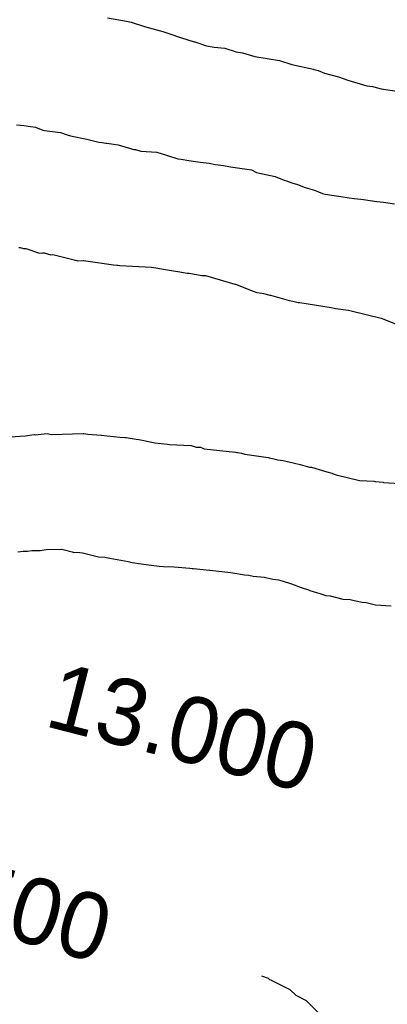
# Model space of a CAD drawing. Extents: x 158343 to 162498, y 431347 to 434500.
# Tile 179 of 248: x 159601 to 159611, y 434076 to 434103. Entities that reach past the tile are written whole.
import ezdxf

# ---------------------------------------------------------------- set-up
doc = ezdxf.new("R2010")
doc.units = 0
doc.header["$LTSCALE"] = 10
doc.header["$MEASUREMENT"] = 0
doc.layers.add('000_arcering', color=8, linetype='CONTINUOUS')
doc.layers.add('def. con-hoogtelijn (index)', color=8, linetype='CONTINUOUS')
doc.styles.add('Style-WORKING', font='WORKING.shx')

# ---------------------------------------------------------------- blocks, each defined once
blk = doc.blocks.new('bestaande hoogtelijnen')
at = {"layer": 'def. con-hoogtelijn (index)'}
for p, q in [((-64.325, 36.686), (-63.812, 36.588)), ((-64.325, 36.686), (-63.812, 36.588)), ((-63.812, 36.588), (-63.682, 36.565)), ((-63.812, 36.588), (-63.682, 36.565)), ((-63.682, 36.565), (-63.659, 36.56)), ((-63.682, 36.565), (-63.659, 36.56)), ((-63.659, 36.56), (-63.325, 36.449)), ((-63.659, 36.56), (-63.325, 36.449)), ((-63.325, 36.449), (-62.826, 36.31)), ((-63.325, 36.449), (-62.826, 36.31)), ((-62.826, 36.31), (-62.659, 36.26)), ((-62.826, 36.31), (-62.659, 36.26)), ((-62.659, 36.26), (-62.32, 36.141)), ((-62.659, 36.26), (-62.32, 36.141)), ((-62.32, 36.141), (-62.005, 36.043)), ((-62.32, 36.141), (-62.005, 36.043)), ((-62.005, 36.043), (-61.976, 36.034)), ((-62.005, 36.043), (-61.976, 36.034)), ((-61.976, 36.034), (-61.959, 36.029)), ((-61.976, 36.034), (-61.959, 36.029)), ((-61.959, 36.029), (-61.636, 35.922)), ((-61.959, 36.029), (-61.636, 35.922)), ((-61.636, 35.922), (-61.43, 35.891)), ((-61.636, 35.922), (-61.43, 35.891)), ((-61.43, 35.891), (-61.142, 35.858)), ((-61.43, 35.891), (-61.142, 35.858)), ((-61.142, 35.858), (-60.832, 35.763)), ((-61.142, 35.858), (-60.832, 35.763)), ((-60.832, 35.763), (-60.659, 35.738)), ((-60.832, 35.763), (-60.659, 35.738)), ((-60.659, 35.738), (-60.325, 35.63)), ((-60.659, 35.738), (-60.325, 35.63)), ((-60.325, 35.63), (-59.659, 35.529)), ((-60.325, 35.63), (-59.659, 35.529)), ((-59.659, 35.529), (-59.325, 35.415)), ((-59.659, 35.529), (-59.325, 35.415)), ((-59.325, 35.415), (-58.737, 35.289)), ((-59.325, 35.415), (-58.737, 35.289)), ((-58.737, 35.289), (-58.725, 35.286)), ((-58.737, 35.289), (-58.725, 35.286)), ((-58.725, 35.286), (-58.685, 35.274)), ((-58.725, 35.286), (-58.685, 35.274)), ((-58.685, 35.274), (-58.606, 35.251)), ((-58.685, 35.274), (-58.606, 35.251)), ((-58.606, 35.251), (-58.441, 35.187)), ((-58.606, 35.251), (-58.441, 35.187)), ((-58.441, 35.187), (-58.054, 35.081)), ((-58.441, 35.187), (-58.054, 35.081)), ((-58.054, 35.081), (-57.809, 34.99)), ((-58.054, 35.081), (-57.809, 34.99)), ((-57.809, 34.99), (-57.292, 34.84)), ((-57.809, 34.99), (-57.292, 34.84)), ((-57.292, 34.84), (-57.129, 34.823)), ((-57.292, 34.84), (-57.129, 34.823)), ((-57.129, 34.823), (-57.035, 34.795)), ((-57.129, 34.823), (-57.035, 34.795)), ((-57.035, 34.795), (-56.902, 34.759)), ((-57.035, 34.795), (-56.902, 34.759)), ((-56.902, 34.759), (-56.479, 34.696)), ((-56.902, 34.759), (-56.479, 34.696)), ((-66.798, 33.779), (-66.596, 33.761)), ((-66.798, 33.779), (-66.596, 33.761)), ((-66.798, 33.779), (-66.596, 33.761)), ((-66.596, 33.761), (-66.42, 33.74)), ((-66.596, 33.761), (-66.42, 33.74)), ((-66.596, 33.761), (-66.42, 33.74)), ((-66.42, 33.74), (-66.283, 33.722)), ((-66.42, 33.74), (-66.283, 33.722)), ((-66.42, 33.74), (-66.283, 33.722)), ((-66.283, 33.722), (-66.084, 33.641)), ((-66.283, 33.722), (-66.084, 33.641)), ((-66.283, 33.722), (-66.084, 33.641)), ((-66.084, 33.641), (-66.04, 33.627)), ((-66.084, 33.641), (-66.04, 33.627)), ((-66.084, 33.641), (-66.04, 33.627)), ((-66.04, 33.627), (-65.606, 33.574)), ((-66.04, 33.627), (-65.606, 33.574)), ((-66.04, 33.627), (-65.606, 33.574)), ((-65.606, 33.574), (-65.42, 33.509)), ((-65.606, 33.574), (-65.42, 33.509)), ((-65.606, 33.574), (-65.42, 33.509)), ((-65.42, 33.509), (-65.328, 33.481)), ((-65.42, 33.509), (-65.328, 33.481)), ((-65.42, 33.509), (-65.328, 33.481)), ((-65.328, 33.481), (-64.888, 33.396)), ((-65.328, 33.481), (-64.888, 33.396)), ((-65.328, 33.481), (-64.888, 33.396)), ((-64.888, 33.396), (-64.564, 33.316)), ((-64.888, 33.396), (-64.564, 33.316)), ((-64.888, 33.396), (-64.564, 33.316)), ((-64.564, 33.316), (-64.48, 33.304)), ((-64.564, 33.316), (-64.48, 33.304)), ((-64.564, 33.316), (-64.48, 33.304)), ((-64.48, 33.304), (-64.368, 33.285)), ((-64.48, 33.304), (-64.368, 33.285)), ((-64.48, 33.304), (-64.368, 33.285)), ((-64.368, 33.285), (-64.349, 33.281)), ((-64.368, 33.285), (-64.349, 33.281)), ((-64.368, 33.285), (-64.349, 33.281)), ((-64.349, 33.281), (-64.037, 33.236)), ((-64.349, 33.281), (-64.037, 33.236)), ((-64.349, 33.281), (-64.037, 33.236)), ((-64.037, 33.236), (-63.609, 33.116)), ((-64.037, 33.236), (-63.609, 33.116)), ((-64.037, 33.236), (-63.609, 33.116)), ((-63.609, 33.116), (-63.564, 33.11)), ((-63.609, 33.116), (-63.564, 33.11)), ((-63.609, 33.116), (-63.564, 33.11)), ((-63.564, 33.11), (-63.421, 33.068)), ((-63.564, 33.11), (-63.421, 33.068)), ((-63.564, 33.11), (-63.421, 33.068)), ((-63.421, 33.068), (-62.992, 33.044)), ((-63.421, 33.068), (-62.992, 33.044)), ((-63.421, 33.068), (-62.992, 33.044)), ((-62.992, 33.044), (-62.722, 32.96)), ((-62.992, 33.044), (-62.722, 32.96)), ((-62.992, 33.044), (-62.722, 32.96)), ((-62.722, 32.96), (-62.698, 32.953)), ((-62.722, 32.96), (-62.698, 32.953)), ((-62.722, 32.96), (-62.698, 32.953)), ((-62.698, 32.953), (-62.42, 32.861)), ((-62.698, 32.953), (-62.42, 32.861)), ((-62.698, 32.953), (-62.42, 32.861)), ((-62.42, 32.861), (-62.332, 32.847)), ((-62.42, 32.861), (-62.332, 32.847)), ((-62.42, 32.861), (-62.332, 32.847)), ((-62.332, 32.847), (-62.117, 32.811)), ((-62.332, 32.847), (-62.117, 32.811)), ((-62.332, 32.847), (-62.117, 32.811)), ((-62.117, 32.811), (-61.94, 32.784)), ((-62.117, 32.811), (-61.94, 32.784)), ((-62.117, 32.811), (-61.94, 32.784)), ((-61.94, 32.784), (-61.816, 32.766)), ((-61.94, 32.784), (-61.816, 32.766)), ((-61.94, 32.784), (-61.816, 32.766)), ((-61.816, 32.766), (-61.569, 32.738)), ((-61.816, 32.766), (-61.569, 32.738)), ((-61.816, 32.766), (-61.569, 32.738)), ((-61.569, 32.738), (-61.397, 32.709)), ((-61.569, 32.738), (-61.397, 32.709)), ((-61.569, 32.738), (-61.397, 32.709)), ((-61.397, 32.709), (-61.248, 32.688)), ((-61.397, 32.709), (-61.248, 32.688)), ((-61.397, 32.709), (-61.248, 32.688)), ((-61.248, 32.688), (-61.175, 32.678)), ((-61.248, 32.688), (-61.175, 32.678)), ((-61.248, 32.688), (-61.175, 32.678)), ((-61.175, 32.678), (-60.992, 32.645)), ((-61.175, 32.678), (-60.992, 32.645)), ((-61.175, 32.678), (-60.992, 32.645)), ((-60.992, 32.645), (-60.42, 32.558)), ((-60.992, 32.645), (-60.42, 32.558)), ((-60.992, 32.645), (-60.42, 32.558)), ((-60.42, 32.558), (-60.279, 32.487)), ((-60.42, 32.558), (-60.279, 32.487)), ((-60.42, 32.558), (-60.279, 32.487)), ((-60.279, 32.487), (-59.774, 32.379)), ((-60.279, 32.487), (-59.774, 32.379)), ((-60.279, 32.487), (-59.774, 32.379)), ((-59.774, 32.379), (-59.535, 32.285)), ((-59.774, 32.379), (-59.535, 32.285)), ((-59.774, 32.379), (-59.535, 32.285)), ((-59.535, 32.285), (-59.468, 32.265)), ((-59.535, 32.285), (-59.468, 32.265)), ((-59.535, 32.285), (-59.468, 32.265)), ((-59.468, 32.265), (-59.326, 32.21)), ((-59.468, 32.265), (-59.326, 32.21)), ((-59.468, 32.265), (-59.326, 32.21)), ((-59.326, 32.21), (-59.174, 32.163)), ((-59.326, 32.21), (-59.174, 32.163)), ((-59.326, 32.21), (-59.174, 32.163)), ((-59.174, 32.163), (-58.964, 32.085)), ((-59.174, 32.163), (-58.964, 32.085)), ((-59.174, 32.163), (-58.964, 32.085)), ((-58.964, 32.085), (-58.711, 32.013)), ((-58.964, 32.085), (-58.711, 32.013)), ((-58.964, 32.085), (-58.711, 32.013)), ((-58.711, 32.013), (-58.492, 31.922)), ((-58.711, 32.013), (-58.492, 31.922)), ((-58.711, 32.013), (-58.492, 31.922)), ((-58.492, 31.922), (-58.42, 31.905)), ((-58.492, 31.922), (-58.42, 31.905)), ((-58.492, 31.922), (-58.42, 31.905)), ((-58.42, 31.905), (-57.992, 31.839)), ((-58.42, 31.905), (-57.992, 31.839)), ((-58.42, 31.905), (-57.992, 31.839)), ((-57.992, 31.839), (-57.769, 31.802)), ((-57.992, 31.839), (-57.769, 31.802)), ((-57.992, 31.839), (-57.769, 31.802)), ((-57.769, 31.802), (-57.629, 31.787)), ((-57.769, 31.802), (-57.629, 31.787)), ((-57.769, 31.802), (-57.629, 31.787)), ((-57.629, 31.787), (-57.453, 31.766)), ((-57.629, 31.787), (-57.453, 31.766)), ((-57.629, 31.787), (-57.453, 31.766)), ((-57.453, 31.766), (-57.381, 31.76)), ((-57.453, 31.766), (-57.381, 31.76)), ((-57.453, 31.766), (-57.381, 31.76)), ((-57.381, 31.76), (-57.019, 31.706)), ((-57.381, 31.76), (-57.019, 31.706)), ((-57.381, 31.76), (-57.019, 31.706)), ((-57.019, 31.706), (-56.838, 31.682)), ((-57.019, 31.706), (-56.838, 31.682)), ((-57.019, 31.706), (-56.838, 31.682)), ((-56.838, 31.682), (-56.537, 31.644)), ((-56.838, 31.682), (-56.537, 31.644)), ((-56.838, 31.682), (-56.537, 31.644)), ((-66.737, 30.46), (-66.694, 30.46)), ((-66.737, 30.46), (-66.694, 30.46)), ((-66.694, 30.46), (-66.606, 30.433)), ((-66.694, 30.46), (-66.606, 30.433)), ((-66.606, 30.433), (-66.548, 30.432)), ((-66.606, 30.433), (-66.548, 30.432)), ((-66.548, 30.432), (-66.177, 30.301)), ((-66.548, 30.432), (-66.177, 30.301)), ((-66.177, 30.301), (-66.087, 30.307)), ((-66.177, 30.301), (-66.087, 30.307)), ((-66.087, 30.307), (-66.047, 30.313)), ((-66.087, 30.307), (-66.047, 30.313)), ((-66.047, 30.313), (-65.862, 30.257)), ((-66.047, 30.313), (-65.862, 30.257)), ((-65.862, 30.257), (-65.808, 30.264)), ((-65.862, 30.257), (-65.808, 30.264)), ((-65.808, 30.264), (-65.159, 30.104)), ((-65.808, 30.264), (-65.159, 30.104)), ((-65.159, 30.104), (-65.135, 30.097)), ((-65.159, 30.104), (-65.135, 30.097)), ((-65.135, 30.097), (-64.992, 30.102)), ((-65.135, 30.097), (-64.992, 30.102)), ((-64.992, 30.102), (-64.977, 30.099)), ((-64.992, 30.102), (-64.977, 30.099)), ((-64.977, 30.099), (-64.848, 30.084)), ((-64.977, 30.099), (-64.848, 30.084)), ((-64.848, 30.084), (-64.225, 29.994)), ((-64.848, 30.084), (-64.225, 29.994)), ((-64.225, 29.994), (-64.165, 29.989)), ((-64.225, 29.994), (-64.165, 29.989)), ((-64.165, 29.989), (-64.075, 29.977)), ((-64.165, 29.989), (-64.075, 29.977)), ((-64.075, 29.977), (-64.05, 29.975)), ((-64.075, 29.977), (-64.05, 29.975)), ((-64.05, 29.975), (-63.992, 29.97)), ((-64.05, 29.975), (-63.992, 29.97)), ((-63.992, 29.97), (-63.135, 29.922)), ((-63.992, 29.97), (-63.135, 29.922)), ((-63.135, 29.922), (-62.958, 29.894)), ((-63.135, 29.922), (-62.958, 29.894)), ((-62.958, 29.894), (-62.913, 29.887)), ((-62.958, 29.894), (-62.913, 29.887)), ((-62.913, 29.887), (-62.482, 29.815)), ((-62.913, 29.887), (-62.482, 29.815)), ((-62.482, 29.815), (-62.416, 29.801)), ((-62.482, 29.815), (-62.416, 29.801)), ((-62.416, 29.801), (-62.167, 29.764)), ((-62.416, 29.801), (-62.167, 29.764)), ((-62.167, 29.764), (-62.11, 29.757)), ((-62.167, 29.764), (-62.11, 29.757)), ((-62.11, 29.757), (-61.765, 29.699)), ((-62.11, 29.757), (-61.765, 29.699)), ((-61.765, 29.699), (-61.668, 29.694)), ((-61.765, 29.699), (-61.668, 29.694)), ((-61.668, 29.694), (-60.871, 29.466)), ((-61.668, 29.694), (-60.871, 29.466)), ((-60.871, 29.466), (-60.851, 29.465)), ((-60.871, 29.466), (-60.851, 29.465)), ((-60.851, 29.465), (-60.373, 29.276)), ((-60.851, 29.465), (-60.373, 29.276)), ((-60.373, 29.276), (-60.278, 29.234)), ((-60.373, 29.276), (-60.278, 29.234)), ((-60.278, 29.234), (-60.135, 29.219)), ((-60.278, 29.234), (-60.135, 29.219)), ((-60.135, 29.219), (-60.095, 29.205)), ((-60.135, 29.219), (-60.095, 29.205)), ((-60.095, 29.205), (-59.926, 29.165)), ((-60.095, 29.205), (-59.926, 29.165)), ((-59.926, 29.165), (-59.923, 29.165)), ((-59.926, 29.165), (-59.923, 29.165)), ((-59.923, 29.165), (-59.905, 29.162)), ((-59.923, 29.165), (-59.905, 29.162)), ((-59.905, 29.162), (-59.399, 29.019)), ((-59.905, 29.162), (-59.399, 29.019)), ((-59.399, 29.019), (-59.293, 29.003)), ((-59.399, 29.019), (-59.293, 29.003)), ((-59.293, 29.003), (-59.15, 28.969)), ((-59.293, 29.003), (-59.15, 28.969)), ((-59.15, 28.969), (-59.135, 28.966)), ((-59.15, 28.969), (-59.135, 28.966)), ((-59.135, 28.966), (-59.11, 28.96)), ((-59.135, 28.966), (-59.11, 28.96)), ((-59.11, 28.96), (-58.253, 28.829)), ((-59.11, 28.96), (-58.253, 28.829)), ((-58.253, 28.829), (-58.177, 28.811)), ((-58.253, 28.829), (-58.177, 28.811)), ((-58.177, 28.811), (-58.135, 28.8)), ((-58.177, 28.811), (-58.135, 28.8)), ((-58.135, 28.8), (-57.784, 28.757)), ((-58.135, 28.8), (-57.784, 28.757)), ((-57.784, 28.757), (-57.715, 28.737)), ((-57.784, 28.757), (-57.715, 28.737)), ((-57.715, 28.737), (-56.903, 28.536)), ((-57.715, 28.737), (-56.903, 28.536)), ((-56.903, 28.536), (-56.508, 28.386)), ((-56.903, 28.536), (-56.508, 28.386)), ((-66.56, 25.348), (-66.32, 25.387)), ((-66.56, 25.348), (-66.32, 25.387)), ((-66.56, 25.348), (-66.32, 25.387)), ((-66.32, 25.387), (-66.289, 25.377)), ((-66.32, 25.387), (-66.289, 25.377)), ((-66.32, 25.387), (-66.289, 25.377)), ((-66.289, 25.377), (-65.961, 25.417)), ((-66.289, 25.377), (-65.961, 25.417)), ((-66.289, 25.377), (-65.961, 25.417)), ((-65.961, 25.417), (-65.853, 25.39)), ((-65.961, 25.417), (-65.853, 25.39)), ((-65.961, 25.417), (-65.853, 25.39)), ((-65.853, 25.39), (-65.849, 25.389)), ((-65.853, 25.39), (-65.849, 25.389)), ((-65.853, 25.39), (-65.849, 25.389)), ((-65.849, 25.389), (-64.992, 25.414)), ((-65.849, 25.389), (-64.992, 25.414)), ((-65.849, 25.389), (-64.992, 25.414)), ((-64.992, 25.414), (-64.989, 25.414)), ((-64.992, 25.414), (-64.989, 25.414)), ((-64.992, 25.414), (-64.989, 25.414)), ((-64.989, 25.414), (-64.968, 25.411)), ((-64.989, 25.414), (-64.968, 25.411)), ((-64.989, 25.414), (-64.968, 25.411)), ((-64.968, 25.411), (-64.864, 25.396)), ((-64.968, 25.411), (-64.864, 25.396)), ((-64.968, 25.411), (-64.864, 25.396)), ((-64.864, 25.396), (-64.503, 25.365)), ((-64.864, 25.396), (-64.503, 25.365)), ((-64.864, 25.396), (-64.503, 25.365)), ((-64.503, 25.365), (-64.488, 25.363)), ((-64.503, 25.365), (-64.488, 25.363)), ((-64.503, 25.365), (-64.488, 25.363)), ((-64.488, 25.363), (-64.337, 25.347)), ((-64.488, 25.363), (-64.337, 25.347)), ((-64.488, 25.363), (-64.337, 25.347)), ((-67.1, 25.31), (-66.56, 25.348)), ((-67.1, 25.31), (-66.56, 25.348)), ((-67.1, 25.31), (-66.56, 25.348)), ((-64.337, 25.347), (-63.992, 25.316)), ((-64.337, 25.347), (-63.992, 25.316)), ((-64.337, 25.347), (-63.992, 25.316)), ((-63.992, 25.316), (-63.849, 25.308)), ((-63.992, 25.316), (-63.849, 25.308)), ((-63.992, 25.316), (-63.849, 25.308)), ((-63.849, 25.308), (-63.82, 25.304)), ((-63.849, 25.308), (-63.82, 25.304)), ((-63.849, 25.308), (-63.82, 25.304)), ((-63.82, 25.304), (-63.548, 25.261)), ((-63.82, 25.304), (-63.548, 25.261)), ((-63.82, 25.304), (-63.548, 25.261)), ((-63.548, 25.261), (-63.476, 25.249)), ((-63.548, 25.261), (-63.476, 25.249)), ((-63.548, 25.261), (-63.476, 25.249)), ((-63.476, 25.249), (-63.083, 25.17)), ((-63.476, 25.249), (-63.083, 25.17)), ((-63.476, 25.249), (-63.083, 25.17)), ((-63.083, 25.17), (-63.042, 25.163)), ((-63.083, 25.17), (-63.042, 25.163)), ((-63.083, 25.17), (-63.042, 25.163)), ((-63.042, 25.163), (-62.699, 25.121)), ((-63.042, 25.163), (-62.699, 25.121)), ((-63.042, 25.163), (-62.699, 25.121)), ((-62.699, 25.121), (-62.641, 25.111)), ((-62.699, 25.121), (-62.641, 25.111)), ((-62.699, 25.121), (-62.641, 25.111)), ((-62.641, 25.111), (-62.057, 25.084)), ((-62.641, 25.111), (-62.057, 25.084)), ((-62.641, 25.111), (-62.057, 25.084)), ((-62.057, 25.084), (-61.924, 25.045)), ((-62.057, 25.084), (-61.924, 25.045)), ((-62.057, 25.084), (-61.924, 25.045)), ((-61.924, 25.045), (-61.802, 25.038)), ((-61.924, 25.045), (-61.802, 25.038)), ((-61.924, 25.045), (-61.802, 25.038)), ((-61.802, 25.038), (-61.722, 25.006)), ((-61.802, 25.038), (-61.722, 25.006)), ((-61.802, 25.038), (-61.722, 25.006)), ((-61.722, 25.006), (-61.706, 25)), ((-61.722, 25.006), (-61.706, 25)), ((-61.722, 25.006), (-61.706, 25)), ((-61.706, 25), (-60.849, 24.907)), ((-61.706, 25), (-60.849, 24.907)), ((-61.706, 25), (-60.849, 24.907)), ((-60.849, 24.907), (-60.842, 24.905)), ((-60.849, 24.907), (-60.842, 24.905)), ((-60.849, 24.907), (-60.842, 24.905)), ((-60.842, 24.905), (-60.814, 24.898)), ((-60.842, 24.905), (-60.814, 24.898)), ((-60.842, 24.905), (-60.814, 24.898)), ((-60.814, 24.898), (-60.795, 24.895)), ((-60.814, 24.898), (-60.795, 24.895)), ((-60.814, 24.898), (-60.795, 24.895)), ((-60.795, 24.895), (-60.687, 24.876)), ((-60.795, 24.895), (-60.687, 24.876)), ((-60.795, 24.895), (-60.687, 24.876)), ((-60.687, 24.876), (-60.603, 24.852)), ((-60.687, 24.876), (-60.603, 24.852)), ((-60.687, 24.876), (-60.603, 24.852)), ((-60.603, 24.852), (-59.966, 24.759)), ((-60.603, 24.852), (-59.966, 24.759)), ((-60.603, 24.852), (-59.966, 24.759)), ((-59.966, 24.759), (-59.942, 24.753)), ((-59.966, 24.759), (-59.942, 24.753)), ((-59.966, 24.759), (-59.942, 24.753)), ((-59.942, 24.753), (-59.849, 24.737)), ((-59.942, 24.753), (-59.849, 24.737)), ((-59.942, 24.753), (-59.849, 24.737)), ((-59.849, 24.737), (-59.703, 24.7)), ((-59.849, 24.737), (-59.703, 24.7)), ((-59.849, 24.737), (-59.703, 24.7)), ((-59.703, 24.7), (-59.56, 24.678)), ((-59.703, 24.7), (-59.56, 24.678)), ((-59.703, 24.7), (-59.56, 24.678)), ((-59.56, 24.678), (-59.101, 24.573)), ((-59.56, 24.678), (-59.101, 24.573)), ((-59.56, 24.678), (-59.101, 24.573)), ((-59.101, 24.573), (-58.849, 24.503)), ((-59.101, 24.573), (-58.849, 24.503)), ((-59.101, 24.573), (-58.849, 24.503)), ((-58.849, 24.503), (-58.791, 24.496)), ((-58.849, 24.503), (-58.791, 24.496)), ((-58.849, 24.503), (-58.791, 24.496)), ((-58.791, 24.496), (-58.378, 24.373)), ((-58.791, 24.496), (-58.378, 24.373)), ((-58.791, 24.496), (-58.378, 24.373)), ((-58.378, 24.373), (-58.243, 24.339)), ((-58.378, 24.373), (-58.243, 24.339)), ((-58.378, 24.373), (-58.243, 24.339)), ((-58.243, 24.339), (-58.177, 24.314)), ((-58.243, 24.339), (-58.177, 24.314)), ((-58.243, 24.339), (-58.177, 24.314)), ((-58.177, 24.314), (-58.125, 24.295)), ((-58.177, 24.314), (-58.125, 24.295)), ((-58.177, 24.314), (-58.125, 24.295)), ((-58.125, 24.295), (-57.492, 24.142)), ((-58.125, 24.295), (-57.492, 24.142)), ((-58.125, 24.295), (-57.492, 24.142)), ((-57.492, 24.142), (-57.091, 24.118)), ((-57.492, 24.142), (-57.091, 24.118)), ((-57.492, 24.142), (-57.091, 24.118)), ((-57.091, 24.118), (-57.065, 24.107)), ((-57.091, 24.118), (-57.065, 24.107)), ((-57.091, 24.118), (-57.065, 24.107)), ((-57.065, 24.107), (-56.849, 24.09)), ((-57.065, 24.107), (-56.849, 24.09)), ((-57.065, 24.107), (-56.849, 24.09)), ((-56.849, 24.09), (-56.837, 24.086)), ((-56.849, 24.09), (-56.837, 24.086)), ((-56.849, 24.09), (-56.837, 24.086)), ((-56.837, 24.086), (-55.98, 24.033)), ((-56.837, 24.086), (-55.98, 24.033)), ((-56.837, 24.086), (-55.98, 24.033)), ((-66.761, 22.2), (-66.617, 22.218)), ((-66.761, 22.2), (-66.617, 22.218)), ((-66.617, 22.218), (-66.501, 22.224)), ((-66.617, 22.218), (-66.501, 22.224)), ((-66.501, 22.224), (-66.381, 22.243)), ((-66.501, 22.224), (-66.381, 22.243)), ((-66.381, 22.243), (-66.156, 22.243)), ((-66.381, 22.243), (-66.156, 22.243)), ((-66.156, 22.243), (-65.992, 22.263)), ((-66.156, 22.243), (-65.992, 22.263)), ((-65.992, 22.263), (-65.563, 22.275)), ((-65.992, 22.263), (-65.563, 22.275)), ((-65.563, 22.275), (-65.288, 22.205)), ((-65.563, 22.275), (-65.288, 22.205)), ((-65.288, 22.205), (-65.262, 22.199)), ((-65.288, 22.205), (-65.262, 22.199)), ((-65.262, 22.199), (-65.081, 22.184)), ((-65.262, 22.199), (-65.081, 22.184)), ((-65.081, 22.184), (-65.006, 22.176)), ((-65.081, 22.184), (-65.006, 22.176)), ((-65.006, 22.176), (-64.568, 22.073)), ((-65.006, 22.176), (-64.568, 22.073)), ((-64.568, 22.073), (-64.396, 22.058)), ((-64.568, 22.073), (-64.396, 22.058)), ((-64.396, 22.058), (-64.26, 22.036)), ((-64.396, 22.058), (-64.26, 22.036)), ((-64.26, 22.036), (-63.965, 21.978)), ((-64.26, 22.036), (-63.965, 21.978)), ((-63.965, 21.978), (-63.769, 21.938)), ((-63.965, 21.978), (-63.769, 21.938)), ((-63.769, 21.938), (-63.66, 21.915)), ((-63.769, 21.938), (-63.66, 21.915)), ((-63.66, 21.915), (-63.586, 21.903)), ((-63.66, 21.915), (-63.586, 21.903)), ((-63.586, 21.903), (-63.489, 21.887)), ((-63.586, 21.903), (-63.489, 21.887)), ((-63.489, 21.887), (-63.001, 21.821)), ((-63.489, 21.887), (-63.001, 21.821)), ((-63.001, 21.821), (-62.925, 21.817)), ((-63.001, 21.821), (-62.925, 21.817)), ((-62.925, 21.817), (-62.81, 21.808)), ((-62.925, 21.817), (-62.81, 21.808)), ((-62.81, 21.808), (-62.518, 21.794)), ((-62.81, 21.808), (-62.518, 21.794)), ((-62.518, 21.794), (-62.089, 21.758)), ((-62.518, 21.794), (-62.089, 21.758)), ((-62.089, 21.758), (-62.028, 21.754)), ((-62.089, 21.758), (-62.028, 21.754)), ((-62.028, 21.754), (-61.992, 21.751)), ((-62.028, 21.754), (-61.992, 21.751)), ((-61.992, 21.751), (-61.563, 21.705)), ((-61.992, 21.751), (-61.563, 21.705)), ((-61.563, 21.705), (-61.554, 21.703)), ((-61.563, 21.705), (-61.554, 21.703)), ((-61.554, 21.703), (-60.982, 21.641)), ((-61.554, 21.703), (-60.982, 21.641)), ((-60.982, 21.641), (-60.928, 21.632)), ((-60.982, 21.641), (-60.928, 21.632)), ((-60.928, 21.632), (-60.61, 21.585)), ((-60.928, 21.632), (-60.61, 21.585)), ((-60.61, 21.585), (-60.494, 21.571)), ((-60.61, 21.585), (-60.494, 21.571)), ((-60.494, 21.571), (-60.375, 21.544)), ((-60.494, 21.571), (-60.375, 21.544)), ((-60.375, 21.544), (-60.066, 21.513)), ((-60.375, 21.544), (-60.066, 21.513)), ((-60.066, 21.513), (-59.836, 21.46)), ((-60.066, 21.513), (-59.836, 21.46)), ((-59.836, 21.46), (-59.689, 21.441)), ((-59.836, 21.46), (-59.689, 21.441)), ((-59.689, 21.441), (-59.563, 21.406)), ((-59.689, 21.441), (-59.563, 21.406)), ((-59.563, 21.406), (-59.357, 21.344)), ((-59.563, 21.406), (-59.357, 21.344)), ((-59.357, 21.344), (-59.331, 21.335)), ((-59.357, 21.344), (-59.331, 21.335)), ((-59.331, 21.335), (-59.07, 21.239)), ((-59.331, 21.335), (-59.07, 21.239)), ((-59.07, 21.239), (-58.873, 21.173)), ((-59.07, 21.239), (-58.873, 21.173)), ((-58.873, 21.173), (-58.839, 21.16)), ((-58.873, 21.173), (-58.839, 21.16)), ((-58.839, 21.16), (-58.563, 21.07)), ((-58.839, 21.16), (-58.563, 21.07)), ((-58.563, 21.07), (-58.405, 21.022)), ((-58.563, 21.07), (-58.405, 21.022)), ((-58.405, 21.022), (-58.285, 21.011)), ((-58.405, 21.022), (-58.285, 21.011)), ((-58.285, 21.011), (-57.942, 20.923)), ((-58.285, 21.011), (-57.942, 20.923)), ((-57.942, 20.923), (-57.742, 20.911)), ((-57.942, 20.923), (-57.742, 20.911)), ((-57.742, 20.911), (-57.63, 20.882)), ((-57.742, 20.911), (-57.63, 20.882)), ((-57.63, 20.882), (-57.419, 20.841)), ((-57.63, 20.882), (-57.419, 20.841)), ((-57.419, 20.841), (-57.311, 20.832)), ((-57.419, 20.841), (-57.311, 20.832)), ((-57.311, 20.832), (-57.057, 20.767)), ((-57.311, 20.832), (-57.057, 20.767)), ((-57.057, 20.767), (-56.629, 20.74)), ((-57.057, 20.767), (-56.629, 20.74)), ((-60.144, 10.71), (-59.966, 10.647)), ((-60.144, 10.71), (-59.966, 10.647)), ((-59.966, 10.647), (-59.928, 10.613)), ((-59.966, 10.647), (-59.928, 10.613)), ((-59.928, 10.613), (-59.894, 10.599)), ((-59.928, 10.613), (-59.894, 10.599)), ((-59.894, 10.599), (-59.881, 10.593)), ((-59.894, 10.599), (-59.881, 10.593)), ((-59.881, 10.593), (-59.382, 10.334)), ((-59.881, 10.593), (-59.382, 10.334)), ((-59.382, 10.334), (-59.214, 10.184)), ((-59.382, 10.334), (-59.214, 10.184)), ((-59.214, 10.184), (-58.935, 10.042)), ((-59.214, 10.184), (-58.935, 10.042)), ((-58.935, 10.042), (-57.803, 8.908)), ((-58.935, 10.042), (-57.803, 8.908))]:
    blk.add_line(p, q, dxfattribs=at)
at = {"layer": 'def. con-hoogtelijn (index)', "style": 'Style-WORKING'}
for s, rotation, p in [('13.000', 345.6784, (-66.079, 17.49)), ('13.000', 345.6784, (-66.079, 17.49)), ('13.000', 345.6784, (-66.079, 17.49)), ('12.500', 344.0691, (-71.641, 13.056)), ('12.500', 344.0691, (-71.641, 13.056))]:
    blk.add_text(s, height=1.8, rotation=rotation, dxfattribs=at).set_placement(p)

msp = doc.modelspace()

# ---------------------------------------------------------------- block references
at = {"layer": '000_arcering'}
msp.add_blockref('bestaande hoogtelijnen', (159667.804, 434066.432), dxfattribs=at)

doc.saveas('drawing.dxf')
